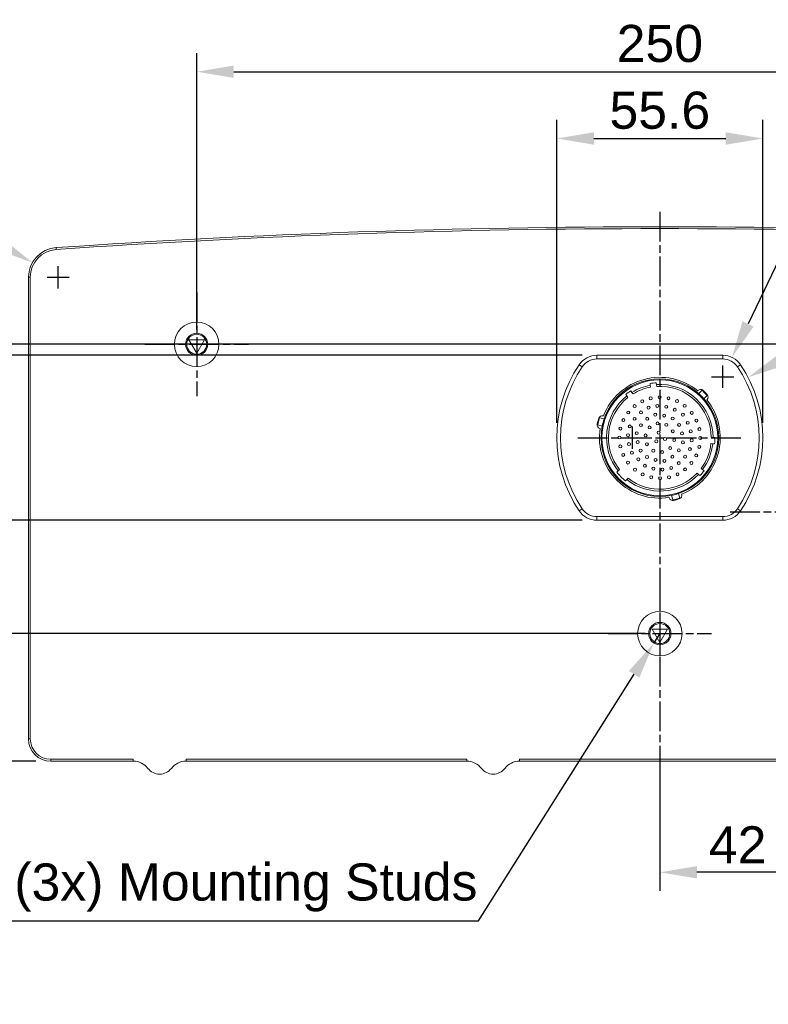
# Model space of a CAD drawing. Extents: x 0 to 283, y -463 to 196.
# Tile 16 of 35: x 180 to 230, y 74 to 140. Entities that reach past the tile are written whole.
import ezdxf

# ---------------------------------------------------------------- set-up
doc = ezdxf.new("R2010")
doc.units = 0
doc.linetypes.add('CENTER', pattern=[12, 8, -1, 2, -1])
doc.layers.get('DEFPOINTS').update_dxf_attribs({"linetype": 'CONTINUOUS'})
doc.layers.add('CTR', color=7, linetype='CENTER')
doc.layers.add('DIM', color=7, linetype='CONTINUOUS')
doc.layers.add('TANGENT EDGES', color=7, linetype='CONTINUOUS', lineweight=0)
doc.layers.add('VISIBLE', color=255, linetype='CONTINUOUS', lineweight=0)
doc.styles.add('SANSSERIF', font='sanss___.ttf')
doc.dimstyles.new('ISO-25', dxfattribs={"dimtxt": 2.5, "dimasz": 2.5, "dimexe": 1.25, "dimexo": 1, "dimgap": 0.6, "dimtad": 1, "dimdec": 1, "dimzin": 9, "dimdsep": 46, "dimtxsty": 'SANSSERIF', "dimcen": 0.75, "dimadec": 1, "dimazin": 0, "dimtfac": 1, "dimtdec": 1, "dimtmove": 0, "dimatfit": 3, "dimfxl": 1, "dimarcsym": 0})
doc.dimstyles.new('ISO-25$0', dxfattribs={"dimtxt": 2.5, "dimasz": 2.5, "dimexe": 1.25, "dimexo": 1, "dimgap": 0.6, "dimtad": 1, "dimdec": 1, "dimzin": 9, "dimdsep": 46, "dimtxsty": 'SANSSERIF', "dimcen": 0.75, "dimadec": 1, "dimazin": 0, "dimtfac": 1, "dimtdec": 1, "dimtmove": 0, "dimatfit": 3, "dimfxl": 1, "dimarcsym": 0})

# ---------------------------------------------------------------- blocks, each defined once
blk = doc.blocks.new('*D15')
at = {"layer": 'DEFPOINTS', "color": 0, "transparency": 16777216}
for p in [(254.048, 136.489), (191.548, 118.112), (254.048, 118.112)]:
    blk.add_point(p, dxfattribs=at)
at = {"layer": 'DIM', "color": 0, "lineweight": -2, "transparency": 16777216}
for p, q in [((191.548, 119.112), (191.548, 137.739)), ((254.048, 119.112), (254.048, 137.739)), ((194.048, 136.489), (251.548, 136.489))]:
    blk.add_line(p, q, dxfattribs=at)
at = {"layer": 'DIM', "color": 0, "transparency": 16777216}
for points in [[(194.048, 136.905), (194.048, 136.072), (191.548, 136.489)], [(251.548, 136.905), (251.548, 136.072), (254.048, 136.489)]]:
    blk.add_solid(points, dxfattribs=at)
at = {"layer": 'DIM', "color": 0, "transparency": 16777216, "insert": (222.798, 138.376), "char_height": 2.5, "attachment_point": 5, "style": 'SANSSERIF'}
blk.add_mtext('250', dxfattribs=at)
blk = doc.blocks.new('*D16')
at = {"layer": 'DEFPOINTS', "color": 0, "transparency": 16777216}
for p in [(229.748, 131.986), (215.848, 111.812), (229.748, 111.812)]:
    blk.add_point(p, dxfattribs=at)
at = {"layer": 'DIM', "color": 0, "lineweight": -2, "transparency": 16777216}
for p, q in [((215.848, 112.812), (215.848, 133.236)), ((229.748, 112.812), (229.748, 133.236)), ((218.348, 131.986), (227.248, 131.986))]:
    blk.add_line(p, q, dxfattribs=at)
at = {"layer": 'DIM', "color": 0, "transparency": 16777216}
for points in [[(218.348, 132.403), (218.348, 131.569), (215.848, 131.986)], [(227.248, 132.403), (227.248, 131.569), (229.748, 131.986)]]:
    blk.add_solid(points, dxfattribs=at)
at = {"layer": 'DIM', "color": 0, "transparency": 16777216, "insert": (222.798, 133.875), "char_height": 2.5, "attachment_point": 5, "style": 'SANSSERIF'}
blk.add_mtext('55.6', dxfattribs=at)
blk = doc.blocks.new('*D17')
at = {"layer": 'DEFPOINTS', "color": 0, "transparency": 16777216}
for p in [(254.048, 118.112), (174.197, 98.612), (222.798, 98.612)]:
    blk.add_point(p, dxfattribs=at)
at = {"layer": 'DIM', "color": 0, "lineweight": -2, "transparency": 16777216}
for p, q in [((253.048, 118.112), (172.947, 118.112)), ((174.197, 115.612), (174.197, 101.112)), ((221.798, 98.612), (172.947, 98.612))]:
    blk.add_line(p, q, dxfattribs=at)
at = {"layer": 'DIM', "color": 0, "transparency": 16777216}
for points in [[(173.781, 115.612), (174.614, 115.612), (174.197, 118.112)], [(173.781, 101.112), (174.614, 101.112), (174.197, 98.612)]]:
    blk.add_solid(points, dxfattribs=at)
at = {"layer": 'DIM', "color": 0, "transparency": 16777216, "insert": (172.31, 108.362), "char_height": 2.5, "attachment_point": 5, "rotation": 90, "style": 'SANSSERIF'}
blk.add_mtext('78', dxfattribs=at)
blk = doc.blocks.new('*D18')
at = {"layer": 'DEFPOINTS', "color": 0, "transparency": 16777216}
for p in [(218.556, 117.374), (169.697, 106.249), (218.556, 106.249)]:
    blk.add_point(p, dxfattribs=at)
at = {"layer": 'DIM', "color": 0, "lineweight": -2, "transparency": 16777216}
for p, q in [((217.556, 117.374), (168.447, 117.374)), ((169.697, 114.874), (169.697, 108.749)), ((217.556, 106.249), (168.447, 106.249))]:
    blk.add_line(p, q, dxfattribs=at)
at = {"layer": 'DIM', "color": 0, "transparency": 16777216}
for points in [[(169.281, 114.874), (170.114, 114.874), (169.697, 117.374)], [(169.281, 108.749), (170.114, 108.749), (169.697, 106.249)]]:
    blk.add_solid(points, dxfattribs=at)
at = {"layer": 'DIM', "color": 0, "transparency": 16777216, "insert": (167.81, 111.812), "char_height": 2.5, "attachment_point": 5, "rotation": 90, "style": 'SANSSERIF'}
blk.add_mtext('44.5', dxfattribs=at)
blk = doc.blocks.new('*D19')
at = {"layer": 'DEFPOINTS', "color": 0, "transparency": 16777216}
for p in [(222.798, 98.612), (174.197, 90.012), (181.698, 90.012)]:
    blk.add_point(p, dxfattribs=at)
at = {"layer": 'DIM', "color": 0, "lineweight": -2, "transparency": 16777216}
for p, q in [((221.798, 98.612), (172.947, 98.612)), ((174.197, 96.112), (174.197, 92.512)), ((180.698, 90.012), (172.947, 90.012))]:
    blk.add_line(p, q, dxfattribs=at)
at = {"layer": 'DIM', "color": 0, "transparency": 16777216}
for points in [[(173.781, 96.112), (174.614, 96.112), (174.197, 98.612)], [(173.781, 92.512), (174.614, 92.512), (174.197, 90.012)]]:
    blk.add_solid(points, dxfattribs=at)
at = {"layer": 'DIM', "color": 0, "transparency": 16777216, "insert": (172.308, 94.312), "char_height": 2.5, "attachment_point": 5, "rotation": 90, "style": 'SANSSERIF'}
blk.add_mtext('34.4', dxfattribs=at)
blk = doc.blocks.new('*D23')
at = {"layer": 'DEFPOINTS', "color": 0, "transparency": 16777216}
for p in [(233.298, 106.812), (222.798, 90.012), (222.798, 82.518)]:
    blk.add_point(p, dxfattribs=at)
at = {"layer": 'DIM', "color": 0, "lineweight": -2, "transparency": 16777216}
for p, q in [((233.298, 105.812), (233.298, 81.268)), ((222.798, 89.012), (222.798, 81.268)), ((230.798, 82.518), (225.298, 82.518))]:
    blk.add_line(p, q, dxfattribs=at)
at = {"layer": 'DIM', "color": 0, "transparency": 16777216}
for points in [[(225.298, 82.934), (225.298, 82.101), (222.798, 82.518)], [(230.798, 82.934), (230.798, 82.101), (233.298, 82.518)]]:
    blk.add_solid(points, dxfattribs=at)
at = {"layer": 'DIM', "color": 0, "transparency": 16777216, "insert": (228.048, 84.368), "char_height": 2.5, "attachment_point": 5, "style": 'SANSSERIF'}
blk.add_mtext('42', dxfattribs=at)
blk = doc.blocks.new('*D25')
at = {"layer": 'DEFPOINTS', "color": 0, "transparency": 16777216}
for p in [(228.75, 115.883), (220.948, 111.812)]:
    blk.add_point(p, dxfattribs=at)
at = {"layer": 'DIM', "color": 0, "lineweight": -2, "transparency": 16777216}
for p, q in [((236.768, 120.067), (230.966, 117.039)), ((252.797, 120.067), (236.768, 120.067)), ((220.948, 111.062), (220.948, 112.562)), ((220.198, 111.812), (221.698, 111.812))]:
    blk.add_line(p, q, dxfattribs=at)
at = {"layer": 'DIM', "color": 0, "transparency": 16777216}
blk.add_solid([(230.773, 117.409), (231.159, 116.67), (228.75, 115.883)], dxfattribs=at)
at = {"layer": 'DIM', "color": 0, "transparency": 16777216, "insert": (245.082, 122.282), "char_height": 2.5, "attachment_point": 5, "style": 'SANSSERIF'}
blk.add_mtext('R35.2 (2x)', dxfattribs=at)
blk = doc.blocks.new('*D26')
at = {"layer": 'DEFPOINTS', "color": 0, "transparency": 16777216}
for p in [(227.667, 117.232), (227.04, 115.924)]:
    blk.add_point(p, dxfattribs=at)
at = {"layer": 'DIM', "color": 0, "lineweight": -2, "transparency": 16777216}
for p, q in [((233.569, 129.542), (228.748, 119.486)), ((247.691, 129.542), (233.569, 129.542)), ((227.04, 115.174), (227.04, 116.674)), ((226.29, 115.924), (227.79, 115.924))]:
    blk.add_line(p, q, dxfattribs=at)
at = {"layer": 'DIM', "color": 0, "transparency": 16777216}
blk.add_solid([(228.372, 119.666), (229.123, 119.306), (227.667, 117.232)], dxfattribs=at)
at = {"layer": 'DIM', "color": 0, "transparency": 16777216, "insert": (240.93, 131.757), "char_height": 2.5, "attachment_point": 5, "style": 'SANSSERIF'}
blk.add_mtext('R5.8 (4x)', dxfattribs=at)
blk = doc.blocks.new('*D27')
at = {"layer": 'DEFPOINTS', "color": 0, "transparency": 16777216}
for p in [(222.798, 98.612), (222.397, 97.978)]:
    blk.add_point(p, dxfattribs=at)
at = {"layer": 'DIM', "color": 0, "lineweight": -2, "transparency": 16777216}
for p, q in [((222.798, 98.612), (222.397, 97.978)), ((210.559, 79.242), (221.062, 95.864)), ((173.951, 79.242), (210.559, 79.242))]:
    blk.add_line(p, q, dxfattribs=at)
at = {"layer": 'DIM', "color": 0, "transparency": 16777216}
blk.add_solid([(220.71, 96.087), (221.414, 95.642), (222.397, 97.978)], dxfattribs=at)
at = {"layer": 'DIM', "color": 0, "transparency": 16777216, "insert": (191.955, 81.488), "char_height": 2.5, "attachment_point": 5, "style": 'SANSSERIF'}
blk.add_mtext('M6 (3x) Mounting Studs', dxfattribs=at)
blk = doc.blocks.new('*D28')
at = {"layer": 'DEFPOINTS', "color": 0, "transparency": 16777216}
for p in [(180.458, 123.619), (182.198, 122.632)]:
    blk.add_point(p, dxfattribs=at)
at = {"layer": 'DIM', "color": 0, "lineweight": -2, "transparency": 16777216}
for p, q in [((164.848, 126.086), (176.109, 126.086)), ((176.109, 126.086), (178.284, 124.853)), ((182.198, 121.882), (182.198, 123.382)), ((181.448, 122.632), (182.948, 122.632))]:
    blk.add_line(p, q, dxfattribs=at)
at = {"layer": 'DIM', "color": 0, "transparency": 16777216}
blk.add_solid([(178.49, 125.215), (178.078, 124.49), (180.458, 123.619)], dxfattribs=at)
at = {"layer": 'DIM', "color": 0, "transparency": 16777216, "insert": (170.179, 128.301), "char_height": 2.5, "attachment_point": 5, "style": 'SANSSERIF'}
blk.add_mtext('R8 (2x)', dxfattribs=at)
blk = doc.blocks.new('*D35')
at = {"layer": 'DEFPOINTS', "color": 0, "transparency": 16777216}
for p in [(218.556, 106.249), (169.697, 90.012), (181.698, 90.012)]:
    blk.add_point(p, dxfattribs=at)
at = {"layer": 'DIM', "color": 0, "lineweight": -2, "transparency": 16777216}
for p, q in [((217.556, 106.249), (168.447, 106.249)), ((169.697, 103.749), (169.697, 92.512)), ((180.698, 90.012), (168.447, 90.012))]:
    blk.add_line(p, q, dxfattribs=at)
at = {"layer": 'DIM', "color": 0, "transparency": 16777216}
for points in [[(169.281, 103.749), (170.114, 103.749), (169.697, 106.249)], [(169.281, 92.512), (170.114, 92.512), (169.697, 90.012)]]:
    blk.add_solid(points, dxfattribs=at)
at = {"layer": 'DIM', "color": 0, "transparency": 16777216, "insert": (167.808, 97.967), "char_height": 2.5, "attachment_point": 5, "rotation": 90, "style": 'SANSSERIF'}
blk.add_mtext('64.95', dxfattribs=at)

msp = doc.modelspace()

# ---------------------------------------------------------------- linework, layer by layer
at = {"layer": 'CTR', "ltscale": 0.25}
for p, q in [((222.798, 127.037), (222.798, 89.0119)), ((191.548, 121.6005), (191.548, 114.6233)), ((188.0594, 118.1119), (195.0366, 118.1119)), ((217.2605, 111.8119), (228.3355, 111.8119)), ((227.5514, 106.8119), (239.0446, 106.8119)), ((222.798, 102.1005), (222.798, 95.1233)), ((219.3094, 98.6119), (226.2866, 98.6119))]:
    msp.add_line(p, q, dxfattribs=at)
at = {"layer": 'TANGENT EDGES'}
for p, q in [((182.0684, 124.5026), (182.0597, 124.6273)), ((180.198, 122.6321), (180.323, 122.6321)), ((191.548, 118.7869), (191.548, 118.8619)), ((191.548, 117.4369), (191.548, 117.3619)), ((218.5562, 117.3744), (218.5562, 117.1244)), ((227.0398, 117.3744), (227.0398, 117.1244)), ((217.5616, 116.5958), (217.3544, 116.7357)), ((228.2416, 116.7357), (228.0343, 116.5958)), ((217.5616, 107.028), (217.3544, 106.8881)), ((228.2416, 106.8881), (228.0343, 107.028)), ((218.5562, 106.4994), (218.5562, 106.2494)), ((227.0398, 106.4994), (227.0398, 106.2494)), ((222.798, 99.2869), (222.798, 99.3619)), ((222.798, 97.9369), (222.798, 97.8619)), ((180.198, 91.5119), (180.323, 91.5119)), ((181.698, 90.0119), (181.698, 90.1369))]:
    msp.add_line(p, q, dxfattribs=at)
at = {"layer": 'VISIBLE'}
for p, q in [((180.198, 122.6321), (180.198, 91.5119)), ((180.323, 91.5119), (180.323, 122.6321)), ((191.0284, 118.4119), (191.548, 117.5119)), ((192.0676, 118.4119), (191.0284, 118.4119)), ((191.548, 117.5119), (192.0676, 118.4119)), ((227.0398, 117.3744), (218.5562, 117.3744)), ((218.5562, 117.1244), (227.0398, 117.1244)), ((222.5717, 115.3985), (222.5564, 115.5228)), ((220.9144, 114.8725), (220.8426, 114.975)), ((220.9144, 114.8725), (220.9862, 114.7699)), ((222.1346, 115.471), (222.1499, 115.3467)), ((222.1651, 115.2224), (222.1499, 115.3467)), ((222.5717, 115.3985), (222.587, 115.2742)), ((225.3534, 114.9861), (225.367, 114.9997)), ((225.422, 114.7894), (225.6441, 115.0116)), ((225.8209, 114.8348), (225.6441, 115.0116)), ((225.9976, 114.658), (225.8209, 114.8348)), ((220.4944, 114.7313), (220.5662, 114.6287)), ((220.6381, 114.5261), (220.5662, 114.6287)), ((225.7755, 114.4359), (225.9976, 114.658)), ((225.9858, 114.3809), (225.9721, 114.3673)), ((218.6687, 112.9183), (218.6039, 112.6769)), ((218.7334, 113.1598), (218.6687, 112.9183)), ((219.0368, 113.0785), (218.7334, 113.1598)), ((218.9792, 113.2881), (218.9978, 113.2831)), ((218.9074, 112.5956), (218.6039, 112.6769)), ((218.7714, 112.4379), (218.7528, 112.4429)), ((226.2666, 111.8429), (226.3917, 111.8364)), ((226.5167, 111.8298), (226.3917, 111.8364)), ((226.3694, 111.4119), (226.2444, 111.4185)), ((226.3694, 111.4119), (226.4944, 111.4054)), ((219.9819, 109.5792), (219.893, 109.4903)), ((219.9819, 109.5792), (220.0709, 109.6682)), ((225.5868, 109.7492), (225.6827, 109.6687)), ((225.7786, 109.5882), (225.6827, 109.6687)), ((220.4763, 108.9069), (220.5653, 108.9958)), ((220.6543, 109.0848), (220.5653, 108.9958)), ((225.4095, 109.3431), (225.3136, 109.4236)), ((225.4095, 109.3431), (225.5055, 109.2627)), ((223.429, 107.7667), (223.424, 107.7853)), ((223.5817, 107.9213), (223.663, 107.6179)), ((223.663, 107.6179), (223.9044, 107.6826)), ((223.9044, 107.6826), (224.1459, 107.7473)), ((224.0646, 108.0507), (224.1459, 107.7473)), ((224.2692, 108.0117), (224.2741, 107.9932)), ((227.0398, 106.4994), (218.5562, 106.4994)), ((218.5562, 106.2494), (227.0398, 106.2494)), ((222.2784, 98.9119), (222.798, 98.0119)), ((223.3176, 98.9119), (222.2784, 98.9119)), ((222.798, 98.0119), (223.3176, 98.9119)), ((187.267, 90.1369), (181.698, 90.1369)), ((181.698, 90.0119), (187.267, 90.0119)), ((187.267, 90.1369), (187.267, 90.0119)), ((209.767, 90.1369), (190.829, 90.1369)), ((190.829, 90.0119), (190.829, 90.1369)), ((190.829, 90.0119), (209.767, 90.0119)), ((209.767, 90.1369), (209.767, 90.0119)), ((213.329, 90.0119), (213.329, 90.1369)), ((232.267, 90.1369), (213.329, 90.1369)), ((213.329, 90.0119), (232.267, 90.0119))]:
    msp.add_line(p, q, dxfattribs=at)
for centre, radius in [((191.548, 118.1119), 1.5), ((222.798, 111.8119), 3.9687), ((222.798, 111.8119), 3.9062), ((221.6081, 114.268), 0.1), ((222.1783, 114.4701), 0.1), ((222.78, 114.5419), 0.1), ((223.3817, 114.479), 0.1), ((223.9564, 114.2815), 0.1), ((220.6652, 113.5137), 0.1), ((221.0962, 113.9447), 0.1), ((221.5228, 113.5181), 0.1), ((222.0347, 113.8414), 0.1), ((222.6274, 113.9582), 0.1), ((223.229, 113.8953), 0.1), ((223.8038, 113.6977), 0.1), ((224.4728, 113.9627), 0.1), ((224.9488, 113.4867), 0.1), ((220.3419, 113.0018), 0.1), ((221.0917, 113.0871), 0.1), ((221.9494, 113.0916), 0.1), ((222.4882, 113.37), 0.1), ((222.6408, 112.7773), 0.1), ((223.0898, 113.3071), 0.1), ((223.6646, 113.1095), 0.1), ((224.3561, 113.37), 0.1), ((224.6838, 112.8177), 0.1), ((225.2676, 112.9703), 0.1), ((220.1398, 112.4315), 0.1), ((220.7684, 112.5752), 0.1), ((221.2399, 112.1217), 0.1), ((221.5183, 112.6605), 0.1), ((222.102, 112.5079), 0.1), ((222.7127, 112.1576), 0.1), ((223.238, 112.683), 0.1), ((223.6691, 112.2519), 0.1), ((224.0956, 112.6785), 0.1), ((224.2932, 112.1038), 0.1), ((224.8814, 112.2429), 0.1), ((225.4651, 112.3956), 0.1), ((220.068, 111.8299), 0.1), ((220.6517, 111.9825), 0.1), ((221.3028, 111.52), 0.1), ((221.8326, 111.9691), 0.1), ((222.56, 111.5739), 0.1), ((223.1437, 111.7266), 0.1), ((223.7634, 111.6547), 0.1), ((224.3561, 111.5021), 0.1), ((224.9443, 111.6413), 0.1), ((225.528, 111.7939), 0.1), ((220.1308, 111.2282), 0.1), ((220.7146, 111.3808), 0.1), ((220.9121, 110.8061), 0.1), ((221.5003, 110.9453), 0.1), ((221.9269, 111.3719), 0.1), ((222.358, 110.9408), 0.1), ((222.9551, 110.8465), 0.1), ((223.494, 111.1159), 0.1), ((224.0777, 110.9633), 0.1), ((224.8275, 111.0486), 0.1), ((225.4561, 111.1923), 0.1), ((220.3284, 110.6534), 0.1), ((220.6472, 110.1371), 0.1), ((221.3477, 110.3616), 0.1), ((221.9314, 110.5142), 0.1), ((222.5061, 110.3167), 0.1), ((223.1078, 110.2538), 0.1), ((223.6466, 110.5322), 0.1), ((224.0732, 110.1056), 0.1), ((224.5042, 110.5367), 0.1), ((224.9308, 110.1101), 0.1), ((225.2541, 110.622), 0.1), ((221.1232, 109.6611), 0.1), ((221.7922, 109.926), 0.1), ((222.3669, 109.7285), 0.1), ((222.9686, 109.6656), 0.1), ((223.5613, 109.7824), 0.1), ((224.4997, 109.6791), 0.1), ((221.6395, 109.3423), 0.1), ((222.2143, 109.1448), 0.1), ((222.8159, 109.0819), 0.1), ((223.4176, 109.1537), 0.1), ((223.9879, 109.3558), 0.1), ((222.798, 98.6119), 1.5)]:
    msp.add_circle(centre, radius, dxfattribs=at)
for centre, radius, start, end in [((222.798, -463.3296), 589.3666, 86.0364359, 93.9635641), ((222.798, -463.3296), 589.2416, 86.0364359, 93.9635641), ((182.198, 122.6321), 2, 93.963564, 180), ((182.198, 122.6321), 1.875, 93.963564, 180), ((191.548, 118.1119), 0.75, 90, 270), ((191.548, 118.1119), 0.75, 270, 90), ((191.548, 118.1119), 0.675, 90, 270), ((191.548, 118.1119), 0.675, 270, 90), ((218.5562, 115.9244), 1.45, 90, 145.97713), ((218.5562, 115.9244), 1.2, 90, 145.97713), ((227.0398, 115.9244), 1.45, 34.02287, 90), ((227.0398, 115.9244), 1.2, 34.02287, 90), ((224.648, 111.8119), 8.8, 145.97713, 214.022874), ((224.648, 111.8119), 8.55, 145.97713, 214.022874), ((220.948, 111.8119), 8.55, 325.977126, 34.02287), ((220.948, 111.8119), 8.8, 325.977126, 34.02287), ((222.798, 111.8119), 4.075, 51.163264, 158.836731), ((222.798, 111.8119), 3.7187, 93.724171, 100.275829), ((222.798, 111.8119), 3.7188, 121.724171, 128.275829), ((222.798, 111.8119), 3.5937, 100.389902, 121.610098), ((222.798, 111.8119), 3.4687, 100.512211, 121.487789), ((222.798, 111.8119), 3.5937, 0.389902, 93.610098), ((222.798, 111.8119), 3.4688, 0.512211, 93.487789), ((225.5438, 114.8229), 0.25, 47.63724, 135), ((222.798, 111.8119), 4.325, 42.36276, 47.63724), ((222.798, 111.8119), 3.5938, 128.389902, 218.408914), ((222.798, 111.8119), 3.4687, 128.512211, 218.170286), ((222.798, 111.8119), 4.075, 291.163264, 38.836731), ((222.798, 111.8119), 3.9687, 41.388426, 48.611574), ((225.809, 114.5577), 0.25, 315, 42.36276), ((222.798, 111.8119), 4.325, 162.36276, 167.63724), ((218.9145, 113.0466), 0.25, 75, 162.36276), ((222.798, 111.8119), 3.9688, 161.388426, 168.611574), ((218.8175, 112.6844), 0.25, 167.63724, 255), ((222.798, 111.8119), 4.075, 171.163264, 278.836731), ((222.798, 111.8119), 3.7188, 353.724171, 0.275829), ((222.798, 111.8119), 3.4687, 323.512211, 353.487789), ((222.798, 111.8119), 3.5937, 323.389902, 353.610098), ((222.798, 111.8119), 3.7187, 316.724171, 323.275829), ((222.798, 111.8119), 3.7187, 218.631396, 231.368604), ((222.798, 111.8119), 3.5937, 231.591086, 316.610098), ((222.798, 111.8119), 3.4687, 231.829714, 316.487789), ((223.6704, 107.8314), 0.25, 195, 282.36276), ((222.798, 111.8119), 3.9687, 281.388426, 288.611574), ((222.798, 111.8119), 4.325, 282.36276, 287.63724), ((224.0327, 107.9284), 0.25, 287.63724, 15), ((218.5562, 107.6994), 1.45, 214.022874, 270), ((218.5562, 107.6994), 1.2, 214.022874, 270), ((227.0398, 107.6994), 1.2, 270, 325.977126), ((227.0398, 107.6994), 1.45, 270, 325.977126), ((222.798, 98.6119), 0.75, 90, 270), ((222.798, 98.6119), 0.675, 90, 270), ((222.798, 98.6119), 0.75, 270, 90), ((222.798, 98.6119), 0.675, 270, 90), ((181.698, 91.5119), 1.5, 180, 270), ((181.698, 91.5119), 1.375, 180, 270), ((187.267, 88.7619), 1.25, 37.669887, 90), ((190.829, 88.7619), 1.25, 90, 142.330113), ((209.767, 88.7619), 1.25, 37.669887, 90), ((213.329, 88.7619), 1.25, 90, 142.330113), ((189.048, 90.1369), 1, 217.669887, 322.330113), ((211.548, 90.1369), 1, 217.669887, 322.330113)]:
    msp.add_arc(centre, radius, start, end, dxfattribs=at)

# ---------------------------------------------------------------- dimensions: what is measured, and where the dimension line sits
at = {"layer": 'DIM'}
for base, p1, p2, picture, middle in [((254.048, 136.4887), (191.548, 118.1119), (254.048, 118.1119), '*D15', (222.798, 136.4887)), ((229.748, 131.9859), (215.848, 111.8119), (229.748, 111.8119), '*D16', (222.798, 131.9859))]:
    dim = msp.add_linear_dim(base=base, p1=p1, p2=p2, dimstyle='ISO-25$0', override={"dimdec": 2, "dimlfac": 4}, dxfattribs=at)
    dim.commit()
    dim.dimension.update_dxf_attribs({"geometry": picture, "text_midpoint": middle, "dimtype": 160})
for center, mpoint, text, override, picture, middle in [((227.0398, 115.9244), (227.6667, 117.2319), '<> (4x)', {"dimtih": 1, "dimtoh": 1, "dimdec": 2, "dimlfac": 4, "dimtofl": 0}, '*D26', (240.9304, 129.5418)), ((220.948, 111.8119), (228.7497, 115.8828), '<> (2x)', {"dimtih": 1, "dimtoh": 1, "dimdec": 2, "dimlfac": 4, "dimtofl": 0}, '*D25', (245.0824, 120.0668)), ((222.798, 98.6119), (222.3974, 97.9779), 'M6 (3x) Mounting Studs', {"dimtih": 1, "dimtoh": 1}, '*D27', (191.9553, 79.2419))]:
    dim = msp.add_radius_dim(center=center, mpoint=mpoint, text=text, dimstyle='ISO-25', override=override, dxfattribs=at)
    dim.commit()
    dim.dimension.update_dxf_attribs({"geometry": picture, "text_midpoint": middle, "dimtype": 164})
dim = msp.add_radius_dim(center=(182.198, 122.6321), mpoint=(180.4584, 123.619), text='<> (2x)', dimstyle='ISO-25', override={"dimtih": 1, "dimtoh": 1, "dimdec": 2, "dimlfac": 4, "dimtofl": 0}, dxfattribs=at)
dim.commit()
dim.dimension.update_dxf_attribs({"geometry": '*D28', "text_midpoint": (170.1786, 128.3014)})
for base, p1, p2, picture, middle in [((174.1974, 98.6119), (254.048, 118.1119), (222.798, 98.6119), '*D17', (172.3097, 108.3619)), ((169.6974, 106.2494), (218.5562, 117.3744), (218.5562, 106.2494), '*D18', (167.8097, 111.8119)), ((174.1974, 90.0119), (222.798, 98.6119), (181.698, 90.0119), '*D19', (172.308, 94.3119))]:
    dim = msp.add_linear_dim(base=base, p1=p1, p2=p2, angle=90, dimstyle='ISO-25$0', override={"dimdec": 2, "dimlfac": 4}, dxfattribs=at)
    dim.commit()
    dim.dimension.update_dxf_attribs({"geometry": picture, "text_midpoint": middle})
dim = msp.add_linear_dim(base=(169.6974, 90.0119), p1=(218.5562, 106.2494), p2=(181.698, 90.0119), angle=90, dimstyle='ISO-25$0', override={"dimdec": 2, "dimlfac": 4}, dxfattribs=at)
dim.commit()
dim.dimension.update_dxf_attribs({"geometry": '*D35', "text_midpoint": (169.6974, 97.9669), "dimtype": 160})
dim = msp.add_linear_dim(base=(222.798, 82.5177), p1=(233.298, 106.8119), p2=(222.798, 90.0119), dimstyle='ISO-25$0', override={"dimdec": 2, "dimlfac": 4}, dxfattribs=at)
dim.commit()
dim.dimension.update_dxf_attribs({"geometry": '*D23', "text_midpoint": (228.048, 84.3677)})

doc.saveas('drawing.dxf')
